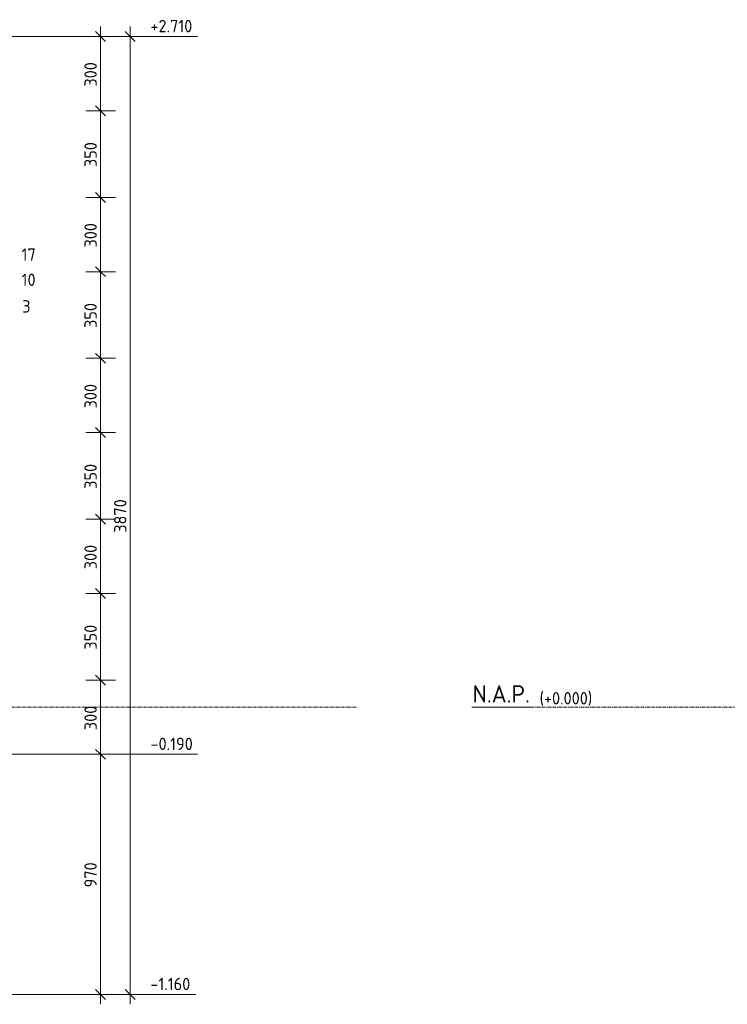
# Model space of a CAD drawing. Header units: millimetres. Extents: x -253989 to -201512, y -82117 to 103114.
# Tile 42 of 67: x -228341 to -225482, y -1200 to 2778. Entities that reach past the tile are written whole.
import ezdxf

# ---------------------------------------------------------------- set-up
doc = ezdxf.new("R2010")
doc.units = ezdxf.units.MM
doc.linetypes.add('Grid Line', pattern=[22.225, 12.7, -3.175, 3.175, -3.175])
for name, color, linetype, lineweight in [('Multi-Category Tags-1', 7, 'Continuous', 18), ('X-XX-AL-M', 7, 'Continuous', 18), ('X-XX-AL-M-20', 7, 'Continuous', 18), ('X-XX-AL-T25-1', 7, 'Continuous', 13), ('X-XX-AL-VERWIJZING-G-1', 7, 'Grid Line', 18), ('X_XX_AL_VERWIJZING_G', 7, 'Continuous', 18), ('X_XX_AL_VERWIJZING_G-1', 7, 'Continuous', 25)]:
    doc.layers.add(name, color=color, linetype=linetype, lineweight=lineweight)
doc.styles.add('NLCS-ISO_1', font='NLCS-ISO.ttf', dxfattribs={"height": 50})
doc.styles.add('NLCS-ISO_2', font='NLCS-ISO.ttf', dxfattribs={"height": 70})
doc.dimstyles.new('2_5_NLCS_diagonal', dxfattribs={"dimscale": 304.8, "dimtxt": 50.137748, "dimasz": 0.131234, "dimexe": 0.19685, "dimexo": 0.0625, "dimgap": 0, "dimtad": 1, "dimdec": 0, "dimzin": 0, "dimdsep": 46, "dimtxsty": 'NLCS-ISO_1', "dimblk1": 'OBLIQUE', "dimblk2": 'OBLIQUE', "dimsah": 1, "dimcen": 0.09, "dimdle": 0.131234, "dimazin": 0, "dimtfac": 1, "dimtdec": 4, "dimtix": 1, "dimtmove": 0, "dimatfit": 3, "dimfxl": 0.19685, "dimfxlon": 1, "dimtvp": 1, "dimtolj": 1, "dimtzin": 0, "dimarcsym": 2})

# ---------------------------------------------------------------- blocks, each defined once
blk = doc.blocks.new('DIMBLOCK31-Section 12')
at = {"layer": 'X-XX-AL-M-20'}
for p, q in [((-228074.8, -190), (-227954.8, -190)), ((-228014.8, -190), (-228074.8, -190)), ((-228014.8, -190), (-228034.8, -170)), ((-228014.8, -1200), (-228014.8, -190)), ((-228014.8, -190), (-227994.8, -210)), ((-228014.8, -1160), (-228034.8, -1140)), ((-228074.8, -1160), (-227954.8, -1160)), ((-228014.8, -1160), (-228074.8, -1160)), ((-228014.8, -1160), (-227994.8, -1180))]:
    blk.add_line(p, q, dxfattribs=at)
at = {"layer": 'X-XX-AL-M-20', "color": 0, "insert": (-228080, -727.5), "char_height": 50, "width": 126.007, "attachment_point": 1, "rotation": 90, "line_spacing_factor": 1.135194, "style": 'NLCS-ISO_1'}
blk.add_mtext('970', dxfattribs=at)
blk = doc.blocks.new('_Oblique')
at = {"color": 0, "linetype": 'ByBlock', "lineweight": -2}
blk.add_line((-0.5, -0.5), (0.5, 0.5), dxfattribs=at)
blk = doc.blocks.new('DIMBLOCK32-Section 12')
at = {"layer": 'X-XX-AL-M-20'}
for p, q in [((-228014.8, 110), (-228034.8, 130)), ((-228074.8, 110), (-227954.8, 110)), ((-228014.8, 110), (-228074.8, 110)), ((-228014.8, -190), (-228014.8, 110)), ((-228014.8, 110), (-227994.8, 90)), ((-228074.8, -190), (-227954.8, -190)), ((-228014.8, -190), (-228074.8, -190)), ((-228014.8, -190), (-228034.8, -170)), ((-228014.8, -190), (-227994.8, -210))]:
    blk.add_line(p, q, dxfattribs=at)
at = {"layer": 'X-XX-AL-M-20', "color": 0, "insert": (-228080, -92.5), "char_height": 50, "width": 126.007, "attachment_point": 1, "rotation": 90, "line_spacing_factor": 1.135194, "style": 'NLCS-ISO_1'}
blk.add_mtext('300', dxfattribs=at)
blk = doc.blocks.new('DIMBLOCK33-Section 12')
at = {"layer": 'X-XX-AL-M-20'}
for p, q in [((-228014.8, 460), (-228034.8, 480)), ((-228074.8, 460), (-227954.8, 460)), ((-228014.8, 460), (-228074.8, 460)), ((-228014.8, 110), (-228014.8, 460)), ((-228014.8, 460), (-227994.8, 440)), ((-228014.8, 110), (-228034.8, 130)), ((-228074.8, 110), (-227954.8, 110)), ((-228014.8, 110), (-228074.8, 110)), ((-228014.8, 110), (-227994.8, 90))]:
    blk.add_line(p, q, dxfattribs=at)
at = {"layer": 'X-XX-AL-M-20', "color": 0, "insert": (-228080, 232.5), "char_height": 50, "width": 126.007, "attachment_point": 1, "rotation": 90, "line_spacing_factor": 1.135194, "style": 'NLCS-ISO_1'}
blk.add_mtext('350', dxfattribs=at)
blk = doc.blocks.new('DIMBLOCK34-Section 12')
at = {"layer": 'X-XX-AL-M-20'}
for p, q in [((-228074.8, 760), (-227954.8, 760)), ((-228014.8, 760), (-228074.8, 760)), ((-228014.8, 760), (-228034.8, 780)), ((-228014.8, 460), (-228014.8, 760)), ((-228014.8, 760), (-227994.8, 740)), ((-228014.8, 460), (-228034.8, 480)), ((-228074.8, 460), (-227954.8, 460)), ((-228014.8, 460), (-228074.8, 460)), ((-228014.8, 460), (-227994.8, 440))]:
    blk.add_line(p, q, dxfattribs=at)
at = {"layer": 'X-XX-AL-M-20', "color": 0, "insert": (-228080, 557.5), "char_height": 50, "width": 126.007, "attachment_point": 1, "rotation": 90, "line_spacing_factor": 1.135194, "style": 'NLCS-ISO_1'}
blk.add_mtext('300', dxfattribs=at)
blk = doc.blocks.new('DIMBLOCK35-Section 12')
at = {"layer": 'X-XX-AL-M-20'}
for p, q in [((-228014.8, 1110), (-228034.8, 1130)), ((-228074.8, 1110), (-227954.8, 1110)), ((-228014.8, 1110), (-228074.8, 1110)), ((-228014.8, 760), (-228014.8, 1110)), ((-228014.8, 1110), (-227994.8, 1090)), ((-228074.8, 760), (-227954.8, 760)), ((-228014.8, 760), (-228074.8, 760)), ((-228014.8, 760), (-228034.8, 780)), ((-228014.8, 760), (-227994.8, 740))]:
    blk.add_line(p, q, dxfattribs=at)
at = {"layer": 'X-XX-AL-M-20', "color": 0, "insert": (-228080, 882.5), "char_height": 50, "width": 126.007, "attachment_point": 1, "rotation": 90, "line_spacing_factor": 1.135194, "style": 'NLCS-ISO_1'}
blk.add_mtext('350', dxfattribs=at)
blk = doc.blocks.new('DIMBLOCK36-Section 12')
at = {"layer": 'X-XX-AL-M-20'}
for p, q in [((-228074.8, 1410), (-227954.8, 1410)), ((-228014.8, 1410), (-228074.8, 1410)), ((-228014.8, 1410), (-228034.8, 1430)), ((-228014.8, 1110), (-228014.8, 1410)), ((-228014.8, 1410), (-227994.8, 1390)), ((-228014.8, 1110), (-228034.8, 1130)), ((-228074.8, 1110), (-227954.8, 1110)), ((-228014.8, 1110), (-228074.8, 1110)), ((-228014.8, 1110), (-227994.8, 1090))]:
    blk.add_line(p, q, dxfattribs=at)
at = {"layer": 'X-XX-AL-M-20', "color": 0, "insert": (-228080, 1207.5), "char_height": 50, "width": 126.007, "attachment_point": 1, "rotation": 90, "line_spacing_factor": 1.135194, "style": 'NLCS-ISO_1'}
blk.add_mtext('300', dxfattribs=at)
blk = doc.blocks.new('DIMBLOCK37-Section 12')
at = {"layer": 'X-XX-AL-M-20'}
for p, q in [((-228074.8, 1760), (-227954.8, 1760)), ((-228014.8, 1760), (-228074.8, 1760)), ((-228014.8, 1760), (-228034.8, 1780)), ((-228014.8, 1410), (-228014.8, 1760)), ((-228014.8, 1760), (-227994.8, 1740)), ((-228074.8, 1410), (-227954.8, 1410)), ((-228014.8, 1410), (-228074.8, 1410)), ((-228014.8, 1410), (-228034.8, 1430)), ((-228014.8, 1410), (-227994.8, 1390))]:
    blk.add_line(p, q, dxfattribs=at)
at = {"layer": 'X-XX-AL-M-20', "color": 0, "insert": (-228080, 1532.5), "char_height": 50, "width": 126.007, "attachment_point": 1, "rotation": 90, "line_spacing_factor": 1.135194, "style": 'NLCS-ISO_1'}
blk.add_mtext('350', dxfattribs=at)
blk = doc.blocks.new('DIMBLOCK38-Section 12')
at = {"layer": 'X-XX-AL-M-20'}
for p, q in [((-228014.8, 2060), (-228034.8, 2080)), ((-228074.8, 2060), (-227954.8, 2060)), ((-228014.8, 2060), (-228074.8, 2060)), ((-228014.8, 1760), (-228014.8, 2060)), ((-228014.8, 2060), (-227994.8, 2040)), ((-228074.8, 1760), (-227954.8, 1760)), ((-228014.8, 1760), (-228074.8, 1760)), ((-228014.8, 1760), (-228034.8, 1780)), ((-228014.8, 1760), (-227994.8, 1740))]:
    blk.add_line(p, q, dxfattribs=at)
at = {"layer": 'X-XX-AL-M-20', "color": 0, "insert": (-228080, 1857.5), "char_height": 50, "width": 126.007, "attachment_point": 1, "rotation": 90, "line_spacing_factor": 1.135194, "style": 'NLCS-ISO_1'}
blk.add_mtext('300', dxfattribs=at)
blk = doc.blocks.new('DIMBLOCK39-Section 12')
at = {"layer": 'X-XX-AL-M-20'}
for p, q in [((-228014.8, 2410), (-228034.8, 2430)), ((-228074.8, 2410), (-227954.8, 2410)), ((-228014.8, 2410), (-228074.8, 2410)), ((-228014.8, 2060), (-228014.8, 2410)), ((-228014.8, 2410), (-227994.8, 2390)), ((-228014.8, 2060), (-228034.8, 2080)), ((-228074.8, 2060), (-227954.8, 2060)), ((-228014.8, 2060), (-228074.8, 2060)), ((-228014.8, 2060), (-227994.8, 2040))]:
    blk.add_line(p, q, dxfattribs=at)
at = {"layer": 'X-XX-AL-M-20', "color": 0, "insert": (-228080, 2182.5), "char_height": 50, "width": 126.007, "attachment_point": 1, "rotation": 90, "line_spacing_factor": 1.135194, "style": 'NLCS-ISO_1'}
blk.add_mtext('350', dxfattribs=at)
blk = doc.blocks.new('DIMBLOCK40-Section 12')
at = {"layer": 'X-XX-AL-M-20'}
for p, q in [((-228014.8, 2410), (-228014.8, 2750)), ((-228074.8, 2710), (-227954.8, 2710)), ((-228014.8, 2710), (-228074.8, 2710)), ((-228014.8, 2710), (-228034.8, 2730)), ((-228014.8, 2710), (-227994.8, 2690)), ((-228014.8, 2410), (-228034.8, 2430)), ((-228074.8, 2410), (-227954.8, 2410)), ((-228014.8, 2410), (-228074.8, 2410)), ((-228014.8, 2410), (-227994.8, 2390))]:
    blk.add_line(p, q, dxfattribs=at)
at = {"layer": 'X-XX-AL-M-20', "color": 0, "insert": (-228080, 2507.5), "char_height": 50, "width": 126.007, "attachment_point": 1, "rotation": 90, "line_spacing_factor": 1.135194, "style": 'NLCS-ISO_1'}
blk.add_mtext('300', dxfattribs=at)
blk = doc.blocks.new('DIMBLOCK41-Section 12')
at = {"layer": 'X-XX-AL-M-20'}
for p, q in [((-227894.8, -1200), (-227894.8, 2750)), ((-227954.8, 2710), (-227834.8, 2710)), ((-227894.8, 2710), (-227954.8, 2710)), ((-227894.8, 2710), (-227914.8, 2730)), ((-227894.8, 2710), (-227874.8, 2690)), ((-227894.8, -1160), (-227914.8, -1140)), ((-227954.8, -1160), (-227834.8, -1160)), ((-227894.8, -1160), (-227954.8, -1160)), ((-227894.8, -1160), (-227874.8, -1180))]:
    blk.add_line(p, q, dxfattribs=at)
at = {"layer": 'X-XX-AL-M-20', "color": 0, "insert": (-227960, 705), "char_height": 50, "width": 168.009, "attachment_point": 1, "rotation": 90, "line_spacing_factor": 1.135194, "style": 'NLCS-ISO_1'}
blk.add_mtext('3870', dxfattribs=at)
blk = doc.blocks.new('Spot Elevations - lijn-1760301-Section 12')
at = {"layer": 'X-XX-AL-M'}
blk.add_line((253344.3, -190), (253144.3, -190), dxfattribs=at)
blk = doc.blocks.new('Level - Name_Elevation-1473910-Zijaanzicht geleidewerk enkel1')
at = {"layer": 'X_XX_AL_VERWIJZING_G'}
blk.add_line((-103458.8, 0), (-103697.9, 0), dxfattribs=at)

msp = doc.modelspace()

# ---------------------------------------------------------------- linework, layer by layer
at = {"layer": 'X-XX-AL-M'}
for p, q in [((-228500, 2710), (-228187.5, 2710)), ((-228187.5, 2710), (-227823.4, 2710)), ((-228500, -190), (-228273.3, -190)), ((-228273.3, -190), (-227823.5, -190)), ((-230000, -1160), (-228263.1, -1160)), ((-228263.1, -1160), (-227829, -1160))]:
    msp.add_line(p, q, dxfattribs=at)
at = {"layer": 'X-XX-AL-VERWIJZING-G-1'}
for p, q in [((-239509.5, 0), (-226978.8, 0)), ((-226274.6, 0), (-221862.6, 0))]:
    msp.add_line(p, q, dxfattribs=at)

# ---------------------------------------------------------------- block references
at = {"layer": 'X-XX-AL-M'}
for p in [(-480967.6, 2900), (-480967.7, 0), (-480973.3, -970)]:
    msp.add_blockref('Spot Elevations - lijn-1760301-Section 12', p, dxfattribs=at)
at = {"layer": 'X_XX_AL_VERWIJZING_G'}
msp.add_blockref('Level - Name_Elevation-1473910-Zijaanzicht geleidewerk enkel1', (-122815.8, 0), dxfattribs=at)

# ---------------------------------------------------------------- texts
at = {"layer": 'Multi-Category Tags-1', "insert": (-228331.2, 1644.7), "char_height": 50, "width": 43.291, "attachment_point": 1, "style": 'NLCS-ISO_1'}
msp.add_mtext('3', dxfattribs=at)
at = {"layer": 'X-XX-AL-M', "char_height": 50, "attachment_point": 1, "line_spacing_factor": 1.135194, "style": 'NLCS-ISO_1'}
for s, insert, width in [('+2.710', (-227812.9, 2777.1), 214.781), ('-0.190', (-227812.7, -122.9), 214.18), ('-1.160', (-227813.5, -1092.9), 202.749)]:
    msp.add_mtext(s, dxfattribs=dict(at, insert=insert, width=width))
at = {"layer": 'X-XX-AL-T25-1', "char_height": 50, "width": 73.755, "attachment_point": 1, "style": 'NLCS-ISO_1'}
for s, insert in [('17', (-228333.7, 1853.9)), ('10', (-228333.7, 1752.2))]:
    msp.add_mtext(s, dxfattribs=dict(at, insert=insert))
at = {"layer": 'X_XX_AL_VERWIJZING_G-1', "attachment_point": 1}
for s, insert, char_height, width, style in [('N.A.P.', (-226511, 89), 70, 291.814, 'NLCS-ISO_2'), ('(+0.000)', (-226240.5, 61.6), 50, 282.194, 'NLCS-ISO_1')]:
    msp.add_mtext(s, dxfattribs=dict(at, insert=insert, char_height=char_height, width=width, style=style))

# ---------------------------------------------------------------- dimensions: what is measured, and where the dimension line sits
at = {"layer": 'X-XX-AL-M'}
for base, p1, p2, override, picture, middle in [((-228014.8, 2710), (-228074.8, 2410), (-228074.8, 2710), {"dimpost": '<>', "dimfxl": 300}, 'DIMBLOCK40-Section 12', (-228039.8, 2560)), ((-227894.8, 2710), (-227954.8, -1160), (-227954.8, 2710), {"dimpost": '<>', "dimfxl": 3870}, 'DIMBLOCK41-Section 12', (-227919.8, 775)), ((-228014.8, 2410), (-228074.8, 2060), (-228074.8, 2410), {"dimpost": '<>', "dimfxl": 350}, 'DIMBLOCK39-Section 12', (-228039.8, 2235)), ((-228014.8, 2060), (-228074.8, 1760), (-228074.8, 2060), {"dimpost": '<>', "dimfxl": 300}, 'DIMBLOCK38-Section 12', (-228039.8, 1910)), ((-228014.8, 1760), (-228074.8, 1410), (-228074.8, 1760), {"dimpost": '<>', "dimfxl": 350}, 'DIMBLOCK37-Section 12', (-228039.8, 1585)), ((-228014.8, 1410), (-228074.8, 1110), (-228074.8, 1410), {"dimpost": '<>', "dimfxl": 300}, 'DIMBLOCK36-Section 12', (-228039.8, 1260)), ((-228014.8, 1110), (-228074.8, 760), (-228074.8, 1110), {"dimpost": '<>', "dimfxl": 350}, 'DIMBLOCK35-Section 12', (-228039.8, 935)), ((-228014.8, 760), (-228074.8, 460), (-228074.8, 760), {"dimpost": '<>', "dimfxl": 300}, 'DIMBLOCK34-Section 12', (-228039.8, 610)), ((-228014.8, 460), (-228074.8, 110), (-228074.8, 460), {"dimpost": '<>', "dimfxl": 350}, 'DIMBLOCK33-Section 12', (-228039.8, 285)), ((-228014.8, 110), (-228074.8, -190), (-228074.8, 110), {"dimpost": '<>', "dimfxl": 300}, 'DIMBLOCK32-Section 12', (-228039.8, -40)), ((-228014.8, -190), (-228074.8, -1160), (-228074.8, -190), {"dimpost": '<>', "dimfxl": 970}, 'DIMBLOCK31-Section 12', (-228039.8, -675))]:
    dim = msp.add_linear_dim(base=base, p1=p1, p2=p2, angle=90, dimstyle='2_5_NLCS_diagonal', override=override, dxfattribs=at)
    dim.commit()
    dim.dimension.update_dxf_attribs({"geometry": picture, "text_midpoint": middle})

doc.saveas('drawing.dxf')
